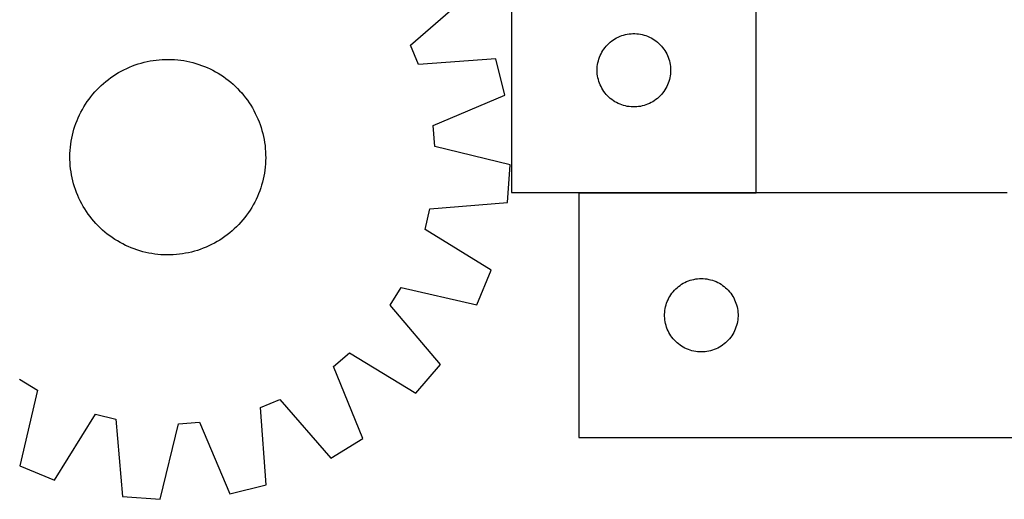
# Model space of a CAD drawing. Header units: millimetres. Extents: x 7 to 1493, y 7 to 467.
# Tile 2 of 6: x 367 to 769, y 17 to 213. Entities that reach past the tile are written whole.
import ezdxf

# ---------------------------------------------------------------- set-up
doc = ezdxf.new("R2010")
doc.units = ezdxf.units.MM
doc.layers.add('COMMON', color=5, linetype='CONTINUOUS', true_color=0x0000ff)
doc.layers.add('CUT', color=7, linetype='CONTINUOUS', true_color=0x000000)

msp = doc.modelspace()

# ---------------------------------------------------------------- linework, layer by layer
at = {"layer": 'COMMON'}
msp.add_line((595.563599, 141.983513), (667.989252, 141.983513), dxfattribs=at)
at = {"layer": 'CUT'}
for p, q in [((667.989252, 142.083514), (667.989252, 392.083514)), ((567.989252, 317.083514), (567.989252, 142.083514)), ((526.674111, 202.366685), (550.692394, 223.153625)), ((610.26736, 204.943233), (610.939601, 205.323696)), ((610.939601, 205.323696), (611.630536, 205.669048)), ((611.630536, 205.669048), (612.338333, 205.978373)), ((612.338333, 205.978373), (613.061116, 206.250852)), ((613.061116, 206.250852), (613.796967, 206.485762)), ((613.796967, 206.485762), (614.543936, 206.68248)), ((614.543936, 206.68248), (615.30004, 206.840483)), ((615.30004, 206.840483), (616.063276, 206.959354)), ((616.063276, 206.959354), (616.83162, 207.038777)), ((616.83162, 207.038777), (617.603033, 207.078541)), ((617.603033, 207.078541), (618.375471, 207.078541)), ((618.375471, 207.078541), (619.146884, 207.038777)), ((619.146884, 207.038777), (619.915227, 206.959354)), ((619.915227, 206.959354), (620.678463, 206.840483)), ((620.678463, 206.840483), (621.434568, 206.68248)), ((621.434568, 206.68248), (622.181536, 206.485762)), ((622.181536, 206.485762), (622.917388, 206.250852)), ((622.917388, 206.250852), (623.64017, 205.978373)), ((623.64017, 205.978373), (624.347968, 205.669048)), ((624.347968, 205.669048), (625.038903, 205.323696)), ((625.038903, 205.323696), (625.711144, 204.943233)), ((529.963508, 194.4484), (526.674111, 202.366685)), ((605.763827, 200.77483), (606.227455, 201.392656)), ((606.227455, 201.392656), (606.722273, 201.985796)), ((606.722273, 201.985796), (607.246969, 202.552676)), ((607.246969, 202.552676), (607.800152, 203.091794)), ((607.800152, 203.091794), (608.380354, 203.601721)), ((608.380354, 203.601721), (608.986038, 204.081103)), ((608.986038, 204.081103), (609.615596, 204.528669)), ((609.615596, 204.528669), (610.26736, 204.943233)), ((625.711144, 204.943233), (626.362908, 204.528669)), ((626.362908, 204.528669), (626.992466, 204.081103)), ((626.992466, 204.081103), (627.598149, 203.601721)), ((627.598149, 203.601721), (628.178352, 203.091794)), ((628.178352, 203.091794), (628.731535, 202.552676)), ((628.731535, 202.552676), (629.256231, 201.985796)), ((629.256231, 201.985796), (629.751049, 201.392656)), ((629.751049, 201.392656), (630.214677, 200.77483)), ((603.699721, 196.645236), (603.9535, 197.374795)), ((603.9535, 197.374795), (604.244498, 198.090323)), ((604.244498, 198.090323), (604.571946, 198.789921)), ((604.571946, 198.789921), (604.934973, 199.471735)), ((604.934973, 199.471735), (605.332618, 200.133957)), ((605.332618, 200.133957), (605.763827, 200.77483)), ((630.214677, 200.77483), (630.645885, 200.133957)), ((630.645885, 200.133957), (631.04353, 199.471735)), ((631.04353, 199.471735), (631.406558, 198.789921)), ((631.406558, 198.789921), (631.734005, 198.090323)), ((631.734005, 198.090323), (632.025004, 197.374795)), ((632.025004, 197.374795), (632.278783, 196.645236)), ((410.768198, 192.855675), (411.916958, 193.364948)), ((411.916958, 193.364948), (413.081147, 193.837886)), ((413.081147, 193.837886), (414.259617, 194.274023)), ((414.259617, 194.274023), (415.451205, 194.672928)), ((415.451205, 194.672928), (416.654735, 195.034207)), ((416.654735, 195.034207), (417.869019, 195.357504)), ((417.869019, 195.357504), (419.092859, 195.642501)), ((419.092859, 195.642501), (420.325046, 195.888914)), ((420.325046, 195.888914), (421.564366, 196.096503)), ((421.564366, 196.096503), (422.809595, 196.26506)), ((422.809595, 196.26506), (424.059504, 196.394422)), ((424.059504, 196.394422), (425.31286, 196.484458)), ((425.31286, 196.484458), (426.568425, 196.535082)), ((426.568425, 196.535082), (427.824961, 196.546242)), ((427.824961, 196.546242), (429.081227, 196.517928)), ((429.081227, 196.517928), (430.335984, 196.450167)), ((430.335984, 196.450167), (431.587994, 196.343027)), ((431.587994, 196.343027), (432.83602, 196.196614)), ((432.83602, 196.196614), (434.078832, 196.011071)), ((434.078832, 196.011071), (435.315202, 195.786582)), ((435.315202, 195.786582), (436.543911, 195.523369)), ((436.543911, 195.523369), (437.763746, 195.221691)), ((437.763746, 195.221691), (438.973503, 194.881845)), ((438.973503, 194.881845), (440.171988, 194.504168)), ((440.171988, 194.504168), (441.358019, 194.089032)), ((441.358019, 194.089032), (442.530425, 193.636847)), ((442.530425, 193.636847), (443.688049, 193.148059)), ((443.688049, 193.148059), (444.829748, 192.62315)), ((561.640822, 196.798403), (529.963508, 194.4484)), ((565.247994, 181.841169), (561.640822, 196.798403)), ((603.00914, 192.855695), (603.068754, 193.625829)), ((603.068754, 193.625829), (603.167933, 194.391873)), ((603.167933, 194.391873), (603.306417, 195.151795)), ((603.306417, 195.151795), (603.483836, 195.903581)), ((603.483836, 195.903581), (603.699721, 196.645236)), ((632.278783, 196.645236), (632.494668, 195.903581)), ((632.494668, 195.903581), (632.672087, 195.151795)), ((632.672087, 195.151795), (632.81057, 194.391873)), ((632.81057, 194.391873), (632.90975, 193.625829)), ((632.90975, 193.625829), (632.969363, 192.855695)), ((404.261949, 189.067599), (405.294933, 189.783108)), ((405.294933, 189.783108), (406.349881, 190.465816)), ((406.349881, 190.465816), (407.425753, 191.115051)), ((407.425753, 191.115051), (408.521488, 191.730171)), ((408.521488, 191.730171), (409.636003, 192.31057)), ((409.636003, 192.31057), (410.768198, 192.855675)), ((444.829748, 192.62315), (445.954396, 192.062638)), ((445.954396, 192.062638), (447.060883, 191.467077)), ((447.060883, 191.467077), (448.148118, 190.837054)), ((448.148118, 190.837054), (449.215026, 190.173192)), ((449.215026, 190.173192), (450.260555, 189.476144)), ((450.260555, 189.476144), (451.283674, 188.7466)), ((602.989252, 192.083514), (603.00914, 192.855695)), ((603.00914, 191.311333), (602.989252, 192.083514)), ((603.068754, 190.541199), (603.00914, 191.311333)), ((603.167933, 189.775155), (603.068754, 190.541199)), ((603.306417, 189.015233), (603.167933, 189.775155)), ((632.81057, 189.775155), (632.672087, 189.015233)), ((632.90975, 190.541199), (632.81057, 189.775155)), ((632.969363, 191.311333), (632.90975, 190.541199)), ((632.969363, 192.855695), (632.989252, 192.083514)), ((632.989252, 192.083514), (632.969363, 191.311333)), ((399.461372, 185.023868), (400.369707, 185.892161)), ((400.369707, 185.892161), (401.304868, 186.731494)), ((401.304868, 186.731494), (402.265932, 187.54104)), ((402.265932, 187.54104), (403.25195, 188.319998)), ((403.25195, 188.319998), (404.261949, 189.067599)), ((451.283674, 188.7466), (452.283372, 187.985278)), ((452.283372, 187.985278), (453.258663, 187.192931)), ((453.258663, 187.192931), (454.208585, 186.37034)), ((454.208585, 186.37034), (455.1322, 185.518318)), ((455.1322, 185.518318), (456.028596, 184.637704)), ((603.483836, 188.263447), (603.306417, 189.015233)), ((603.699721, 187.521791), (603.483836, 188.263447)), ((603.9535, 186.792233), (603.699721, 187.521791)), ((604.244498, 186.076705), (603.9535, 186.792233)), ((604.571946, 185.377107), (604.244498, 186.076705)), ((604.934973, 184.695293), (604.571946, 185.377107)), ((631.406558, 185.377107), (631.04353, 184.695293)), ((631.734005, 186.076705), (631.406558, 185.377107)), ((632.025004, 186.792233), (631.734005, 186.076705)), ((632.278783, 187.521791), (632.025004, 186.792233)), ((632.494668, 188.263447), (632.278783, 187.521791)), ((632.672087, 189.015233), (632.494668, 188.263447)), ((395.352476, 180.278945), (396.113798, 181.278643)), ((396.113798, 181.278643), (396.906145, 182.253935)), ((396.906145, 182.253935), (397.728736, 183.203856)), ((397.728736, 183.203856), (398.580758, 184.127471)), ((398.580758, 184.127471), (399.461372, 185.023868)), ((456.028596, 184.637704), (456.89689, 183.729369)), ((456.89689, 183.729369), (457.736223, 182.794208)), ((457.736223, 182.794208), (458.545768, 181.833144)), ((458.545768, 181.833144), (459.324726, 180.847126)), ((535.981733, 169.493671), (565.247994, 181.841169)), ((605.332618, 184.033071), (604.934973, 184.695293)), ((605.763827, 183.392197), (605.332618, 184.033071)), ((606.227455, 182.774372), (605.763827, 183.392197)), ((606.722273, 182.181232), (606.227455, 182.774372)), ((607.246969, 181.614352), (606.722273, 182.181232)), ((607.800152, 181.075233), (607.246969, 181.614352)), ((608.380354, 180.565307), (607.800152, 181.075233)), ((628.178352, 181.075233), (627.598149, 180.565307)), ((628.731535, 181.614352), (628.178352, 181.075233)), ((629.256231, 182.181232), (628.731535, 181.614352)), ((629.751049, 182.774372), (629.256231, 182.181232)), ((630.214677, 183.392197), (629.751049, 182.774372)), ((630.645885, 184.033071), (630.214677, 183.392197)), ((631.04353, 184.695293), (630.645885, 184.033071)), ((392.631999, 176.056155), (393.262022, 177.143389)), ((393.262022, 177.143389), (393.925884, 178.210297)), ((393.925884, 178.210297), (394.622932, 179.255827)), ((394.622932, 179.255827), (395.352476, 180.278945)), ((459.324726, 180.847126), (460.072328, 179.837127)), ((460.072328, 179.837127), (460.787836, 178.804143)), ((460.787836, 178.804143), (461.470545, 177.749195)), ((461.470545, 177.749195), (462.119779, 176.673323)), ((608.986038, 180.085925), (608.380354, 180.565307)), ((609.615596, 179.638359), (608.986038, 180.085925)), ((610.26736, 179.223795), (609.615596, 179.638359)), ((610.939601, 178.843332), (610.26736, 179.223795)), ((611.630536, 178.49798), (610.939601, 178.843332)), ((612.338333, 178.188654), (611.630536, 178.49798)), ((613.061116, 177.916176), (612.338333, 178.188654)), ((613.796967, 177.681266), (613.061116, 177.916176)), ((614.543936, 177.484548), (613.796967, 177.681266)), ((615.30004, 177.326545), (614.543936, 177.484548)), ((616.063276, 177.207674), (615.30004, 177.326545)), ((616.83162, 177.128251), (616.063276, 177.207674)), ((617.603033, 177.088487), (616.83162, 177.128251)), ((618.375471, 177.088487), (617.603033, 177.088487)), ((619.146884, 177.128251), (618.375471, 177.088487)), ((619.915227, 177.207674), (619.146884, 177.128251)), ((620.678463, 177.326545), (619.915227, 177.207674)), ((621.434568, 177.484548), (620.678463, 177.326545)), ((622.181536, 177.681266), (621.434568, 177.484548)), ((622.917388, 177.916176), (622.181536, 177.681266)), ((623.64017, 178.188654), (622.917388, 177.916176)), ((624.347968, 178.49798), (623.64017, 178.188654)), ((625.038903, 178.843332), (624.347968, 178.49798)), ((625.711144, 179.223795), (625.038903, 178.843332)), ((626.362908, 179.638359), (625.711144, 179.223795)), ((626.992466, 180.085925), (626.362908, 179.638359)), ((627.598149, 180.565307), (626.992466, 180.085925)), ((390.951017, 172.68332), (391.475926, 173.82502)), ((391.475926, 173.82502), (392.036438, 174.949668)), ((392.036438, 174.949668), (392.631999, 176.056155)), ((462.119779, 176.673323), (462.7349, 175.577588)), ((462.7349, 175.577588), (463.315299, 174.463073)), ((463.315299, 174.463073), (463.860404, 173.330878)), ((463.860404, 173.330878), (464.369677, 172.182118)), ((389.217231, 167.968775), (389.594908, 169.16726)), ((389.594908, 169.16726), (390.010044, 170.353291)), ((390.010044, 170.353291), (390.462229, 171.525696)), ((390.462229, 171.525696), (390.951017, 172.68332)), ((464.369677, 172.182118), (464.842615, 171.017929)), ((464.842615, 171.017929), (465.278751, 169.839459)), ((465.278751, 169.839459), (465.677656, 168.647871)), ((536.66325, 160.946455), (535.981733, 169.493671)), ((388.312494, 164.310474), (388.575707, 165.539183)), ((388.575707, 165.539183), (388.877385, 166.759018)), ((388.877385, 166.759018), (389.217231, 167.968775)), ((465.677656, 168.647871), (466.038936, 167.444341)), ((466.038936, 167.444341), (466.362233, 166.230057)), ((466.362233, 166.230057), (466.647229, 165.006217)), ((466.647229, 165.006217), (466.893643, 163.77403)), ((387.756049, 160.583266), (387.902462, 161.831292)), ((387.902462, 161.831292), (388.088005, 163.074104)), ((388.088005, 163.074104), (388.312494, 164.310474)), ((466.893643, 163.77403), (467.101231, 162.53471)), ((467.101231, 162.53471), (467.269789, 161.289481)), ((467.269789, 161.289481), (467.39915, 160.039572)), ((567.516357, 153.392613), (536.66325, 160.946455)), ((387.552834, 156.820233), (387.581148, 158.076499)), ((387.581148, 158.076499), (387.648909, 159.331256)), ((387.648909, 159.331256), (387.756049, 160.583266)), ((467.39915, 160.039572), (467.489187, 158.786216)), ((467.489187, 158.786216), (467.53981, 157.530651)), ((467.53981, 157.530651), (467.55097, 156.274115)), ((387.563994, 155.563697), (387.552834, 156.820233)), ((387.614618, 154.308132), (387.563994, 155.563697)), ((387.704654, 153.054776), (387.614618, 154.308132)), ((387.834015, 151.804867), (387.704654, 153.054776)), ((467.454896, 153.763092), (467.347756, 152.511082)), ((467.522656, 155.017849), (467.454896, 153.763092)), ((467.55097, 156.274115), (467.522656, 155.017849)), ((566.324942, 138.05276), (567.516357, 153.392613)), ((388.002573, 150.559638), (387.834015, 151.804867)), ((388.210162, 149.320318), (388.002573, 150.559638)), ((388.456575, 148.08813), (388.210162, 149.320318)), ((467.015799, 150.020244), (466.791311, 148.783874)), ((467.201342, 151.263056), (467.015799, 150.020244)), ((467.347756, 152.511082), (467.201342, 151.263056)), ((388.741572, 146.86429), (388.456575, 148.08813)), ((389.064869, 145.650006), (388.741572, 146.86429)), ((389.426148, 144.446476), (389.064869, 145.650006)), ((465.886574, 145.125573), (465.508897, 143.927088)), ((466.226419, 146.33533), (465.886574, 145.125573)), ((466.528097, 147.555165), (466.226419, 146.33533)), ((466.791311, 148.783874), (466.528097, 147.555165)), ((389.825053, 143.254888), (389.426148, 144.446476)), ((390.26119, 142.076418), (389.825053, 143.254888)), ((390.734128, 140.912229), (390.26119, 142.076418)), ((391.243401, 139.76347), (390.734128, 140.912229)), ((464.641575, 141.568651), (464.152787, 140.411027)), ((465.093761, 142.741057), (464.641575, 141.568651)), ((465.508897, 143.927088), (465.093761, 142.741057)), ((567.989252, 142.083514), (667.989252, 142.083514)), ((770.563599, 141.883513), (595.563599, 141.883513)), ((595.563599, 141.883513), (595.563599, 41.883513)), ((391.788506, 138.631274), (391.243401, 139.76347)), ((392.368905, 137.516759), (391.788506, 138.631274)), ((392.984025, 136.421025), (392.368905, 137.516759)), ((462.471806, 137.038193), (461.841783, 135.950958)), ((463.067367, 138.14468), (462.471806, 137.038193)), ((463.627878, 139.269328), (463.067367, 138.14468)), ((464.152787, 140.411027), (463.627878, 139.269328)), ((534.675487, 135.353364), (566.324942, 138.05276)), ((393.63326, 135.345153), (392.984025, 136.421025)), ((394.315968, 134.290204), (393.63326, 135.345153)), ((395.031476, 133.257221), (394.315968, 134.290204)), ((395.779078, 132.247222), (395.031476, 133.257221)), ((459.751328, 132.815402), (458.990007, 131.815704)), ((460.480872, 133.838521), (459.751328, 132.815402)), ((461.17792, 134.88405), (460.480872, 133.838521)), ((461.841783, 135.950958), (461.17792, 134.88405)), ((532.682414, 127.013878), (534.675487, 135.353364)), ((396.558036, 131.261204), (395.779078, 132.247222)), ((397.367581, 130.30014), (396.558036, 131.261204)), ((398.206915, 129.364979), (397.367581, 130.30014)), ((399.075208, 128.456643), (398.206915, 129.364979)), ((456.523046, 128.966876), (455.642433, 128.07048)), ((457.375069, 129.890491), (456.523046, 128.966876)), ((458.19766, 130.840413), (457.375069, 129.890491)), ((458.990007, 131.815704), (458.19766, 130.840413)), ((399.971605, 127.57603), (399.075208, 128.456643)), ((400.895219, 126.724007), (399.971605, 127.57603)), ((401.845141, 125.901416), (400.895219, 126.724007)), ((402.820432, 125.109069), (401.845141, 125.901416)), ((403.820131, 124.347748), (402.820432, 125.109069)), ((451.851854, 124.77435), (450.841855, 124.026748)), ((452.837872, 125.553308), (451.851854, 124.77435)), ((453.798936, 126.362853), (452.837872, 125.553308)), ((454.734097, 127.202186), (453.798936, 126.362853)), ((455.642433, 128.07048), (454.734097, 127.202186)), ((559.691196, 110.295613), (532.682414, 127.013878)), ((404.843249, 123.618203), (403.820131, 124.347748)), ((405.888779, 122.921156), (404.843249, 123.618203)), ((406.955687, 122.257293), (405.888779, 122.921156)), ((408.042921, 121.62727), (406.955687, 122.257293)), ((409.149408, 121.031709), (408.042921, 121.62727)), ((410.274056, 120.471198), (409.149408, 121.031709)), ((445.467802, 120.783777), (444.335606, 120.238672)), ((446.582317, 121.364176), (445.467802, 120.783777)), ((447.678051, 121.979297), (446.582317, 121.364176)), ((448.753923, 122.628531), (447.678051, 121.979297)), ((449.808872, 123.31124), (448.753923, 122.628531)), ((450.841855, 124.026748), (449.808872, 123.31124)), ((411.415756, 119.946289), (410.274056, 120.471198)), ((412.57338, 119.457501), (411.415756, 119.946289)), ((413.745785, 119.005315), (412.57338, 119.457501)), ((414.931816, 118.590179), (413.745785, 119.005315)), ((416.130301, 118.212502), (414.931816, 118.590179)), ((417.340058, 117.872657), (416.130301, 118.212502)), ((418.559893, 117.570979), (417.340058, 117.872657)), ((419.788602, 117.307765), (418.559893, 117.570979)), ((421.024972, 117.083277), (419.788602, 117.307765)), ((422.267784, 116.897734), (421.024972, 117.083277)), ((423.51581, 116.75132), (422.267784, 116.897734)), ((424.76782, 116.64418), (423.51581, 116.75132)), ((431.0443, 116.699926), (429.790944, 116.609889)), ((432.294209, 116.829287), (431.0443, 116.699926)), ((433.539438, 116.997845), (432.294209, 116.829287)), ((434.778758, 117.205433), (433.539438, 116.997845)), ((436.010946, 117.451847), (434.778758, 117.205433)), ((437.234786, 117.736843), (436.010946, 117.451847)), ((438.44907, 118.06014), (437.234786, 117.736843)), ((439.6526, 118.42142), (438.44907, 118.06014)), ((440.844187, 118.820325), (439.6526, 118.42142)), ((442.022658, 119.256461), (440.844187, 118.820325)), ((443.186847, 119.729399), (442.022658, 119.256461)), ((444.335606, 120.238672), (443.186847, 119.729399)), ((426.022577, 116.57642), (424.76782, 116.64418)), ((427.278843, 116.548106), (426.022577, 116.57642)), ((428.535379, 116.559266), (427.278843, 116.548106)), ((429.790944, 116.609889), (428.535379, 116.559266)), ((553.817818, 96.074713), (559.691196, 110.295613)), ((637.513156, 104.540146), (638.175378, 104.937792)), ((638.175378, 104.937792), (638.857192, 105.300819)), ((638.857192, 105.300819), (639.55679, 105.628266)), ((639.55679, 105.628266), (640.272317, 105.919265)), ((640.272317, 105.919265), (641.001876, 106.173044)), ((641.001876, 106.173044), (641.743532, 106.388929)), ((641.743532, 106.388929), (642.495318, 106.566348)), ((642.495318, 106.566348), (643.25524, 106.704831)), ((643.25524, 106.704831), (644.021284, 106.804011)), ((644.021284, 106.804011), (644.791417, 106.863624)), ((644.791417, 106.863624), (645.563599, 106.883513)), ((645.563599, 106.883513), (646.33578, 106.863624)), ((646.33578, 106.863624), (647.105914, 106.804011)), ((647.105914, 106.804011), (647.871957, 106.704831)), ((647.871957, 106.704831), (648.63188, 106.566348)), ((648.63188, 106.566348), (649.383665, 106.388929)), ((649.383665, 106.388929), (650.125321, 106.173044)), ((650.125321, 106.173044), (650.85488, 105.919265)), ((650.85488, 105.919265), (651.570407, 105.628266)), ((651.570407, 105.628266), (652.270005, 105.300819)), ((652.270005, 105.300819), (652.95182, 104.937792)), ((652.95182, 104.937792), (653.614041, 104.540146)), ((518.41067, 95.972226), (522.883238, 103.287655)), ((522.883238, 103.287655), (553.817818, 96.074713)), ((633.118443, 100.257169), (633.56601, 100.886727)), ((633.56601, 100.886727), (634.045392, 101.492411)), ((634.045392, 101.492411), (634.555318, 102.072613)), ((634.555318, 102.072613), (635.094436, 102.625796)), ((635.094436, 102.625796), (635.661317, 103.150492)), ((635.661317, 103.150492), (636.254456, 103.64531)), ((636.254456, 103.64531), (636.872282, 104.108938)), ((636.872282, 104.108938), (637.513156, 104.540146)), ((653.614041, 104.540146), (654.254915, 104.108938)), ((654.254915, 104.108938), (654.872741, 103.64531)), ((654.872741, 103.64531), (655.46588, 103.150492)), ((655.46588, 103.150492), (656.032761, 102.625796)), ((656.032761, 102.625796), (656.571879, 102.072613)), ((656.571879, 102.072613), (657.081805, 101.492411)), ((657.081805, 101.492411), (657.561187, 100.886727)), ((657.561187, 100.886727), (658.008754, 100.257169)), ((631.16135, 96.075797), (631.39626, 96.811649)), ((631.39626, 96.811649), (631.668739, 97.534431)), ((631.668739, 97.534431), (631.978065, 98.242229)), ((631.978065, 98.242229), (632.323417, 98.933164)), ((632.323417, 98.933164), (632.703879, 99.605405)), ((632.703879, 99.605405), (633.118443, 100.257169)), ((658.008754, 100.257169), (658.423318, 99.605405)), ((658.423318, 99.605405), (658.803781, 98.933164)), ((658.803781, 98.933164), (659.149133, 98.242229)), ((659.149133, 98.242229), (659.458458, 97.534431)), ((659.458458, 97.534431), (659.730937, 96.811649)), ((659.730937, 96.811649), (659.965847, 96.075797)), ((538.931321, 71.726038), (518.41067, 95.972226)), ((630.568572, 92.269732), (630.608336, 93.041145)), ((630.608336, 93.041145), (630.687758, 93.809488)), ((630.687758, 93.809488), (630.806629, 94.572724)), ((630.806629, 94.572724), (630.964633, 95.328829)), ((630.964633, 95.328829), (631.16135, 96.075797)), ((659.965847, 96.075797), (660.162564, 95.328829)), ((660.162564, 95.328829), (660.320568, 94.572724)), ((660.320568, 94.572724), (660.439439, 93.809488)), ((660.439439, 93.809488), (660.518861, 93.041145)), ((660.518861, 93.041145), (660.558626, 92.269732)), ((630.568572, 91.497294), (630.568572, 92.269732)), ((630.608336, 90.725881), (630.568572, 91.497294)), ((630.687758, 89.957538), (630.608336, 90.725881)), ((630.806629, 89.194302), (630.687758, 89.957538)), ((630.964633, 88.438197), (630.806629, 89.194302)), ((660.320568, 89.194302), (660.162564, 88.438197)), ((660.439439, 89.957538), (660.320568, 89.194302)), ((660.518861, 90.725881), (660.439439, 89.957538)), ((660.558626, 91.497294), (660.518861, 90.725881)), ((660.558626, 92.269732), (660.558626, 91.497294)), ((631.16135, 87.691228), (630.964633, 88.438197)), ((631.39626, 86.955377), (631.16135, 87.691228)), ((631.668739, 86.232595), (631.39626, 86.955377)), ((631.978065, 85.524797), (631.668739, 86.232595)), ((632.323417, 84.833862), (631.978065, 85.524797)), ((632.703879, 84.161621), (632.323417, 84.833862)), ((658.803781, 84.833862), (658.423318, 84.161621)), ((659.149133, 85.524797), (658.803781, 84.833862)), ((659.458458, 86.232595), (659.149133, 85.524797)), ((659.730937, 86.955377), (659.458458, 86.232595)), ((659.965847, 87.691228), (659.730937, 86.955377)), ((660.162564, 88.438197), (659.965847, 87.691228)), ((633.118443, 83.509857), (632.703879, 84.161621)), ((633.56601, 82.880299), (633.118443, 83.509857)), ((634.045392, 82.274615), (633.56601, 82.880299)), ((634.555318, 81.694413), (634.045392, 82.274615)), ((635.094436, 81.14123), (634.555318, 81.694413)), ((635.661317, 80.616534), (635.094436, 81.14123)), ((636.254456, 80.121716), (635.661317, 80.616534)), ((655.46588, 80.616534), (654.872741, 80.121716)), ((656.032761, 81.14123), (655.46588, 80.616534)), ((656.571879, 81.694413), (656.032761, 81.14123)), ((657.081805, 82.274615), (656.571879, 81.694413)), ((657.561187, 82.880299), (657.081805, 82.274615)), ((658.008754, 83.509857), (657.561187, 82.880299)), ((658.423318, 84.161621), (658.008754, 83.509857)), ((636.872282, 79.658088), (636.254456, 80.121716)), ((637.513156, 79.22688), (636.872282, 79.658088)), ((638.175378, 78.829234), (637.513156, 79.22688)), ((638.857192, 78.466207), (638.175378, 78.829234)), ((639.55679, 78.138759), (638.857192, 78.466207)), ((640.272317, 77.847761), (639.55679, 78.138759)), ((641.001876, 77.593982), (640.272317, 77.847761)), ((641.743532, 77.378097), (641.001876, 77.593982)), ((642.495318, 77.200678), (641.743532, 77.378097)), ((643.25524, 77.062194), (642.495318, 77.200678)), ((644.021284, 76.963015), (643.25524, 77.062194)), ((644.791417, 76.903402), (644.021284, 76.963015)), ((645.563599, 76.883513), (644.791417, 76.903402)), ((646.33578, 76.903402), (645.563599, 76.883513)), ((647.105914, 76.963015), (646.33578, 76.903402)), ((647.871957, 77.062194), (647.105914, 76.963015)), ((648.63188, 77.200678), (647.871957, 77.062194)), ((649.383665, 77.378097), (648.63188, 77.200678)), ((650.125321, 77.593982), (649.383665, 77.378097)), ((650.85488, 77.847761), (650.125321, 77.593982)), ((651.570407, 78.138759), (650.85488, 77.847761)), ((652.270005, 78.466207), (651.570407, 78.138759)), ((652.95182, 78.829234), (652.270005, 78.466207)), ((653.614041, 79.22688), (652.95182, 78.829234)), ((654.254915, 79.658088), (653.614041, 79.22688)), ((654.872741, 80.121716), (654.254915, 79.658088)), ((495.245037, 70.860072), (501.759294, 76.435358)), ((501.759294, 76.435358), (528.950906, 60.016132)), ((507.268851, 41.459346), (495.245037, 70.860072)), ((528.950906, 60.016132), (538.931321, 71.726038)), ((366.976954, 65.688406), (374.292383, 61.215838)), ((374.292383, 61.215838), (367.079442, 30.281258)), ((465.453128, 54.135568), (473.371414, 57.424964)), ((473.371414, 57.424964), (494.158354, 33.406682)), ((467.803132, 22.458254), (465.453128, 54.135568)), ((381.300341, 24.40788), (398.018607, 51.416662)), ((398.018607, 51.416662), (406.358093, 49.423589)), ((406.358093, 49.423589), (409.057488, 17.774134)), ((424.397341, 16.582718), (431.951184, 47.435825)), ((431.951184, 47.435825), (440.4984, 48.117343)), ((440.4984, 48.117343), (452.845897, 18.851082)), ((494.158354, 33.406682), (507.268851, 41.459346)), ((595.563599, 41.883513), (845.563599, 41.883513)), ((367.079442, 30.281258), (381.300341, 24.40788)), ((452.845897, 18.851082), (467.803132, 22.458254)), ((409.057488, 17.774134), (424.397341, 16.582718))]:
    msp.add_line(p, q, dxfattribs=at)

doc.saveas('drawing.dxf')
